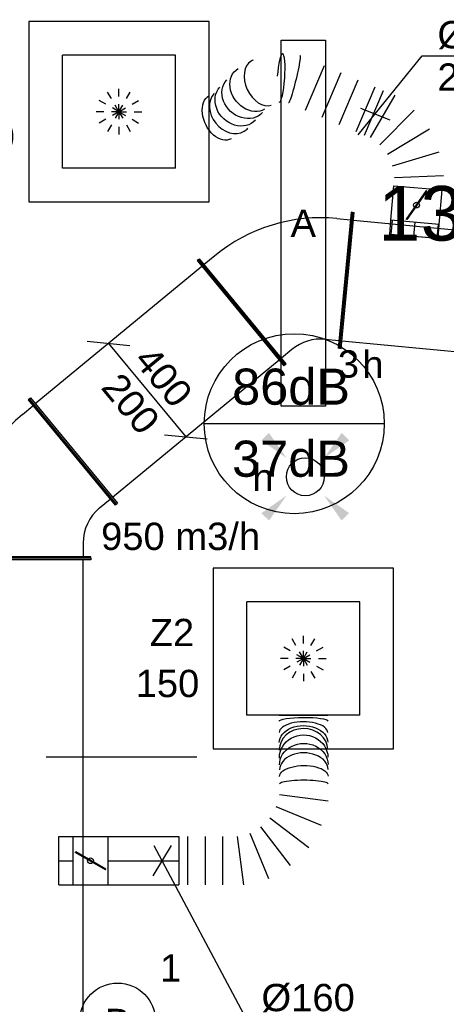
# Model space of a CAD drawing. Extents: x -257677 to 221252, y -185516 to 120782.
# Tile 99 of 171: x -48793 to -47387, y -46648 to -43401. Entities that reach past the tile are written whole.
import ezdxf
from ezdxf.enums import TextEntityAlignment as Align
from ezdxf.lldxf.tags import DXFTag

# ---------------------------------------------------------------- set-up
doc = ezdxf.new("R2010")
doc.units = 0
doc.header["$LTSCALE"] = 50
doc.linetypes.add('AUSGEZOGEN', pattern=[0])
doc.linetypes.add('STREEPJES', pattern=[0.1, 0.05, -0.05])
doc.layers.get('0').update_dxf_attribs({"linetype": 'CONTINUOUS'})
for name, color, linetype in [('57LB', 4, 'CONTINUOUS'), ('brandmelddecibels', 3, 'CONTINUOUS'), ('brandmeldserienummers', 1, 'CONTINUOUS'), ('EL6311--', 3, 'CONTINUOUS'), ('WL570---_TOEVOER', 3, 'CONTINUOUS'), ('WL570---_TOEVOER_HL', 8, 'CONTINUOUS'), ('WL570---_TOEVOER_RST', 2, 'CONTINUOUS'), ('WL570---_TOEVOER_RST_HL', 1, 'CONTINUOUS'), ('WM570---_TOEVOER', 1, 'CONTINUOUS'), ('WM570---_TOEVOER_PR', 1, 'CONTINUOUS'), ('WM570---_TOEVOER_RST_PR', 1, 'CONTINUOUS')]:
    doc.layers.add(name, color=color, linetype=linetype)
doc.styles.add('BURO-018', font='ARIAL.TTF', dxfattribs={"height": 63})
tags = doc.linetypes.add('CENTER2', pattern=[28.575, 19.05, -3.175, 3.175, -3.175]).pattern_tags.tags
tags[10:11] = [DXFTag(74, 4), DXFTag(75, 0), DXFTag(340, '0'), DXFTag(46, 1.0), DXFTag(50, 0.0), DXFTag(44, 0.0), DXFTag(45, 0.0)]
tags[8:9] = [DXFTag(74, 4), DXFTag(75, 0), DXFTag(340, '0'), DXFTag(46, 1.0), DXFTag(50, 0.0), DXFTag(44, 0.0), DXFTag(45, 0.0)]
tags[6:7] = [DXFTag(74, 4), DXFTag(75, 0), DXFTag(340, '0'), DXFTag(46, 1.0), DXFTag(50, 0.0), DXFTag(44, 0.0), DXFTag(45, 0.0)]
tags[4:5] = [DXFTag(74, 4), DXFTag(75, 0), DXFTag(340, '0'), DXFTag(46, 1.0), DXFTag(50, 0.0), DXFTag(44, 0.0), DXFTag(45, 0.0)]

# ---------------------------------------------------------------- blocks, each defined once
blk = doc.blocks.new('1115B3')
at = {"color": 0, "linetype": 'Continuous'}
blk.add_circle((0, 3.5), 2.5, dxfattribs=at)
at = {"color": 0, "linetype": 'Continuous', "style": 'BURO-018'}
for tag, p in [('E_GKAST', (0, 11.5)), ('E_GROEP', (0, 8.5)), ('E_SGROEP', (4.5, 8.5)), ('E_ARMCODE', (0, 3.5)), ('E_SLET', (4.5, 2.5))]:
    blk.add_attdef(tag, text='', height=1.8, dxfattribs=at).set_placement(p, align=Align.MIDDLE)
blk = doc.blocks.new('E001611207146')
at = {"color": 0}
for p, q in [((-12.07, -1.46), (-12.07, 1.46)), ((-12.07, 1.46), (12.07, 1.46)), ((12.07, 1.46), (12.07, -1.46)), ((12.07, -1.46), (-12.07, -1.46))]:
    blk.add_line(p, q, dxfattribs=at)
at = {"color": 0, "linetype": 'Continuous', "style": 'BURO-018'}
for tag, p in [('E_GKAST', (0, 8)), ('E_GROEP', (0, 5)), ('E_SGROEP', (4.5, 5)), ('E_ARMCODE', (0, 0)), ('E_SLET', (4.5, -3))]:
    blk.add_attdef(tag, text='', height=1.8, dxfattribs=at).set_placement(p, align=Align.MIDDLE)
blk = doc.blocks.new('E00411')
at = {"color": 0, "linetype": 'Continuous'}
blk.add_circle((0, 0), 1.25, dxfattribs=at)
for points in [[(-2.892, 2.396), (-2.396, 2.892), (-1.237, 1.237)], [(2.396, 2.892), (2.892, 2.396), (1.237, 1.237)], [(-2.396, -2.892), (-2.892, -2.396), (-1.237, -1.237)], [(2.892, -2.396), (2.396, -2.892), (1.237, -1.237)]]:
    blk.add_solid(points, dxfattribs=at)
at = {"color": 0, "linetype": 'Continuous', "style": 'BURO-018'}
for tag, p in [('E_SLET1', (0, 4.642)), ('E_GROEP', (0, 0)), ('E_GKAST', (0, 0))]:
    blk.add_attdef(tag, text='', height=1.8, dxfattribs=at).set_placement(p, align=Align.MIDDLE)
at = {"color": 0, "linetype": 'Continuous', "style": 'BURO-018', "flags": 1}
for tag in ['E_MATCODE', 'E_SGROEP']:
    blk.add_attdef(tag, text='', height=1.8, dxfattribs=at).set_placement((0, 0), align=Align.MIDDLE)
blk = doc.blocks.new('*U814')
at = {"color": 0, "ltscale": 10}
for p, q in [((297.5, 297.5, -2732.5), (-297.5, 297.5, -2732.5)), ((-297.5, 297.5, -2732.5), (-297.5, -297.5, -2732.5)), ((297.5, -297.5, -2732.5), (297.5, 297.5, -2732.5)), ((186.5, 186.5, -2732.5), (-186.5, 186.5, -2732.5)), ((-186.5, -186.5, -2732.5), (-186.5, 186.5, -2732.5)), ((186.5, -186.5, -2732.5), (186.5, 186.5, -2732.5)), ((186.5, -186.5, -2732.5), (-186.5, -186.5, -2732.5)), ((-297.5, -297.5, -2732.5), (297.5, -297.5, -2732.5))]:
    blk.add_line(p, q, dxfattribs=at)
at = {"color": 8, "linetype": 'STREEPJES', "ltscale": 10}
for q in [(-40, 69.3, -2732.5), (0, 80, -2732.5), (40, 69.3, -2732.5), (-69.3, 40, -2732.5), (69.3, 40, -2732.5), (-80, 0, -2732.5), (-69.3, -40, -2732.5), (-40, -69.3, -2732.5), (0, -80, -2732.5), (40, -69.3, -2732.5), (69.3, -40, -2732.5), (80, 0, -2732.5)]:
    blk.add_line((0, 0, -2732.5), q, dxfattribs=at)
at = {"layer": 'WL570---_TOEVOER_RST_HL', "linetype": 'CENTER2'}
blk.add_circle((0, 0, -2732.5), 0.075, dxfattribs=at)
at = {"layer": 'WL570---_TOEVOER_RST', "color": 1, "style": 'BURO-018'}
for tag in ['MC', 'Q']:
    blk.add_attdef(tag, text='', height=90, dxfattribs=at).set_placement((0, 0), align=Align.MIDDLE)
at = {"layer": 'WM570---_TOEVOER_RST_PR', "color": 1, "style": 'BURO-018'}
blk.add_attdef('POSNR', text='', height=90, dxfattribs=at).set_placement((0, 0), align=Align.MIDDLE)
blk = doc.blocks.new('*U815')
at = {"color": 0, "ltscale": 10}
for p, q in [((0, 80, -2990), (47.4, 80, -2990)), ((0, -80, -2990), (0, 80, -2990)), ((0, -80, -2990), (47.4, -80, -2990))]:
    blk.add_line(p, q, dxfattribs=at)
at = {"layer": 'WL570---_TOEVOER_HL', "linetype": 'CENTER2'}
blk.add_line((0, 0, -2990), (47.4, 0, -2990), dxfattribs=at)
at = {"layer": 'WM570---_TOEVOER_PR', "color": 1, "style": 'BURO-018'}
blk.add_attdef('POSNR', text='', height=90, dxfattribs=at).set_placement((0, 0), align=Align.MIDDLE)
blk = doc.blocks.new('*U816')
at = {"color": 2, "ltscale": 10}
for p, q in [((-57.2, 80, -2990), (57.2, 80, -2990)), ((-57.2, -80, -2990), (-57.2, 80, -2990)), ((57.2, 80, -2990), (57.2, -80, -2990)), ((-50.2, 27.5, -2990), (-48.9, 29.8, -2990)), ((48.9, -29.8, -2990), (-50.2, 27.5, -2990)), ((50.2, -27.5, -2990), (-48.9, 29.8, -2990)), ((48.9, -29.8, -2990), (50.2, -27.5, -2990)), ((-57.2, -80, -2990), (57.2, -80, -2990))]:
    blk.add_line(p, q, dxfattribs=at)
blk.add_circle((0, 0, -2990), 9.54, dxfattribs=at)
at = {"layer": 'WL570---_TOEVOER', "color": 1, "style": 'BURO-018'}
blk.add_attdef('I', text='', height=90, dxfattribs=at).set_placement((0, 0), align=Align.MIDDLE)
at = {"layer": 'WM570---_TOEVOER_PR', "color": 1, "style": 'BURO-018'}
blk.add_attdef('POSNR', text='', height=90, dxfattribs=at).set_placement((0, 0), align=Align.MIDDLE)
blk = doc.blocks.new('*U817')
at = {"color": 0, "ltscale": 10}
for p, q in [((0, 80, -2990), (234.2, 80, -2990)), ((234.2, 80, -2990), (234.2, -80, -2990)), ((0, -80, -2990), (234.2, -80, -2990))]:
    blk.add_line(p, q, dxfattribs=at)
at = {"layer": 'WL570---_TOEVOER_HL', "linetype": 'CENTER2'}
blk.add_line((0, 0, -2990), (234.2, 0, -2990), dxfattribs=at)
at = {"layer": 'WM570---_TOEVOER_PR', "color": 1, "style": 'BURO-018'}
blk.add_attdef('POSNR', text='', height=90, dxfattribs=at).set_placement((0, 0), align=Align.MIDDLE)
blk = doc.blocks.new('*U818')
at = {"color": 0, "ltscale": 10}
for p, q in [((330.2, 480.5, -2990), (490.2, 480.5, -2990)), ((331.6, 218.9, -2990), (491.6, 197.9, -2990)), ((469.8, 116.5, -2990), (320.7, 178.2, -2990)), ((299.6, 141.8, -2990), (427.7, 43.5, -2990)), ((368.1, -16.1, -2990), (269.8, 112, -2990)), ((0, 80, -2990), (0, -80, -2990)), ((28.6, 80, -2990), (28.6, -80, -2990)), ((85.8, 80, -2990), (85.8, -80, -2990)), ((143, 80, -2990), (143, -80, -2990)), ((213.7, -80, -2990), (192.7, 80, -2990)), ((233.4, 90.9, -2990), (295.1, -58.2, -2990))]:
    blk.add_line(p, q, dxfattribs=at)
at = {"color": 0, "ltscale": 10, "extrusion": (0, 0, -1)}
for centre, major_axis, ratio, start_param, end_param in [((410.2, 460.6, -2990), (80, 0.1), 0.152574, 3.14145, 6.283042), ((410.4, 390, -2990), (80, 0.5), 0.694713, 3.140362, 6.281955), ((411, 339.9, -2990), (-80, -1.3), 0.936049, 0, 3.141593), ((411.3, 316.5, -2990), (-80, -0.9), 0.882366, 0.003651, 3.145244), ((411.6, 278.5, -2990), (-80, -0.2), 0.443839, 0.000506, 3.142099)]:
    blk.add_ellipse(centre, major_axis=major_axis, ratio=ratio, start_param=start_param, end_param=end_param, dxfattribs=at)
at = {"color": 0, "ltscale": 10}
for centre, major_axis, ratio, start_param, end_param in [((410.2, 422.7, -2990), (-80, -0.2), 0.443839, 3.141086, 6.282679), ((410.6, 365.5, -2990), (-80, -0.9), 0.882366, 3.145244, 6.279534), ((411.5, 300.3, -2990), (80, 0.5), 0.694713, 0.00123, 3.142823), ((411.6, 253.2, -2990), (80, 0.1), 0.152574, 0.000143, 3.141736)]:
    blk.add_ellipse(centre, major_axis=major_axis, ratio=ratio, start_param=start_param, end_param=end_param, dxfattribs=at)
at = {"layer": 'WM570---_TOEVOER_PR', "color": 1, "style": 'BURO-018'}
blk.add_attdef('POSNR', text='', height=90, dxfattribs=at).set_placement((0, 0), align=Align.MIDDLE)
blk = doc.blocks.new('*U819')
at = {"color": 2, "ltscale": 10}
for p, q in [((-57.3, 76, -2990), (-104, 76, -2990)), ((-104, -76, -2990), (-104, 76, -2990)), ((-57.3, 80, -2990), (57.2, 80, -2990)), ((-57.3, -80, -2990), (-57.3, 80, -2990)), ((57.2, 80, -2990), (57.2, -80, -2990)), ((-50.2, 27.5, -2990), (-48.9, 29.8, -2990)), ((48.9, -29.8, -2990), (-50.2, 27.5, -2990)), ((50.2, -27.5, -2990), (-48.9, 29.8, -2990)), ((48.9, -29.8, -2990), (50.2, -27.5, -2990)), ((-57.3, -76, -2990), (-104, -76, -2990)), ((-57.3, -80, -2990), (57.2, -80, -2990))]:
    blk.add_line(p, q, dxfattribs=at)
blk.add_circle((0, 0, -2990), 9.54, dxfattribs=at)
at = {"layer": 'WL570---_TOEVOER', "color": 1, "style": 'BURO-018'}
blk.add_attdef('I', text='', height=90, dxfattribs=at).set_placement((0, 0), align=Align.MIDDLE)
at = {"layer": 'WM570---_TOEVOER_PR', "color": 1, "style": 'BURO-018'}
blk.add_attdef('POSNR', text='', height=90, dxfattribs=at).set_placement((0, 0), align=Align.MIDDLE)
blk = doc.blocks.new('*U820')
at = {"color": 0, "ltscale": 10}
for p, q in [((102.6, 810.9, -2990), (262, 824.4, -2990)), ((223.8, 391.4, -2990), (375.9, 341.6, -2990)), ((205, 333.9, -2990), (357.1, 284.2, -2990)), ((186.2, 276.4, -2990), (338.3, 226.7, -2990)), ((167.4, 219, -2990), (319.5, 169.2, -2990)), ((297.5, 102.1, -2990), (151.7, 171.1, -2990)), ((158, 190.3, -2990), (310.1, 140.5, -2990)), ((130.1, 137, -2990), (254.2, 34.1, -2990)), ((195.3, -21.1, -2990), (100.6, 109.4, -2990)), ((0, 80, -2990), (0, -80, -2990)), ((46.3, -80, -2990), (26.1, 80, -2990)), ((65.2, 90, -2990), (124.5, -60, -2990))]:
    blk.add_line(p, q, dxfattribs=at)
at = {"color": 0, "ltscale": 10, "extrusion": (0, 0, -1)}
for centre, major_axis, ratio, start_param, end_param in [((177.1, 669.2, -2990), (-69.9, -39.3), 0.672808, 6.218563, 9.360156), ((226.3, 615.4, -2990), (-49.2, -63.1), 0.852478, 0, 3.141593), ((252.7, 594.9, -2990), (-49.2, -63.1), 0.852478, 0, 3.141593), ((278.5, 574.7, -2990), (58.3, 55.2), 0.804722, 3.262472, 6.404065), ((323, 437.2, -2990), (80.2, -12.2), 0.078577, 6.27012, 9.411713)]:
    blk.add_ellipse(centre, major_axis=major_axis, ratio=ratio, start_param=start_param, end_param=end_param, dxfattribs=at)
at = {"color": 0, "ltscale": 10}
for centre, major_axis, ratio, start_param, end_param in [((200.5, 635.5, -2990), (-58.3, -55.2), 0.804722, 3.262472, 6.162306), ((200.5, 635.5, -2990), (-58.3, -55.2), 0.804722, 6.162306, 6.404065), ((301.9, 541.1, -2990), (69.9, 39.3), 0.672808, 0.064622, 3.07697), ((301.9, 541.1, -2990), (69.9, 39.3), 0.672808, 6.218563, 6.347808), ((322.4, 480.8, -2990), (80, 1.1), 0.15619, 0, 1.510664), ((322.4, 480.8, -2990), (80, 1.1), 0.15619, 3.141593, 6.283185)]:
    blk.add_ellipse(centre, major_axis=major_axis, ratio=ratio, start_param=start_param, end_param=end_param, dxfattribs=at)
at = {"layer": 'WM570---_TOEVOER_PR', "color": 1, "style": 'BURO-018'}
blk.add_attdef('POSNR', text='', height=90, dxfattribs=at).set_placement((0, 0), align=Align.MIDDLE)
blk = doc.blocks.new('*U821')
at = {"layer": 'WM570---_TOEVOER', "color": 0, "ltscale": 10}
for p, q in [((30, 50), (-30, -50)), ((-26.7, 50), (278.2, -521.2)), ((278.2, -521.2), (635.8, -521.2))]:
    blk.add_line(p, q, dxfattribs=at)
at = {"layer": 'WM570---_TOEVOER', "color": 0, "style": 'BURO-018'}
for s, p in [('%%c160', (328.2, -496.2)), ('2990', (328.2, -636.2))]:
    blk.add_text(s, height=90, dxfattribs=at).set_placement(p)
blk = doc.blocks.new('*U822')
at = {"layer": 'WM570---_TOEVOER', "color": 0, "ltscale": 10}
for p, q in [((-56.1, -69.3), (155.1, 191.6)), ((155.1, 191.6), (512.7, 191.6)), ((-48.5, 19.5), (48.5, -19.5))]:
    blk.add_line(p, q, dxfattribs=at)
at = {"layer": 'WM570---_TOEVOER', "color": 0, "style": 'BURO-018'}
for s, p in [('%%c160', (205.1, 216.6)), ('2990', (205.1, 76.6))]:
    blk.add_text(s, height=90, dxfattribs=at).set_placement(p)
blk = doc.blocks.new('*U1685')
at = {"color": 0, "ltscale": 10}
for p, q in [((0, 225, -2950), (5, 225, -2950)), ((0, -225, -2950), (0, 225, -2950)), ((5, -225, -2950), (5, 225, -2950)), ((5, 200, -2950), (712.2, 200, -2950)), ((717.2, 225, -2950), (712.2, 225, -2950)), ((712.2, -225, -2950), (712.2, 225, -2950)), ((717.2, -225, -2950), (717.2, 225, -2950)), ((0, -225, -2950), (5, -225, -2950)), ((5, -200, -2950), (712.2, -200, -2950)), ((717.2, -225, -2950), (712.2, -225, -2950))]:
    blk.add_line(p, q, dxfattribs=at)
at = {"layer": 'WM570---_TOEVOER_PR', "color": 1, "style": 'BURO-018'}
blk.add_attdef('POSNR', text='', height=90, dxfattribs=at).set_placement((0, 0), align=Align.MIDDLE)
blk = doc.blocks.new('*U1686')
at = {"color": 0, "ltscale": 10}
for p, q in [((-21.2, 297, -2950), (-24.8, 293.4, -2950)), ((-24.8, 293.4, -2950), (293.4, -24.8, -2950)), ((-21.2, 297, -2950), (297, -21.2, -2950)), ((-38.9, 243.9, -2950), (-7.1, 275.8, -2950)), ((-195, 225, -2950), (-190, 225, -2950)), ((-195, -225, -2950), (-195, 225, -2950)), ((-190, -225, -2950), (-190, 225, -2950)), ((-145, 200, -2950), (-190, 200, -2950)), ((243.9, -38.9, -2950), (275.8, -7.1, -2950)), ((297, -21.2, -2950), (293.4, -24.8, -2950)), ((-195, -225, -2950), (-190, -225, -2950)), ((-145, -200, -2950), (-190, -200, -2950))]:
    blk.add_line(p, q, dxfattribs=at)
for radius in [150, 550]:
    blk.add_arc((-145, 350, -2950), radius, 270, 315, dxfattribs=at)
at = {"layer": 'WM570---_TOEVOER_PR', "color": 1, "style": 'BURO-018'}
blk.add_attdef('POSNR', text='', height=90, dxfattribs=at).set_placement((0, 0), align=Align.MIDDLE)
blk = doc.blocks.new('*U1687')
at = {"color": 0, "ltscale": 10}
for p, q in [((0, 225, -2950), (5, 225, -2950)), ((0, -225, -2950), (0, 225, -2950)), ((5, -225, -2950), (5, 225, -2950)), ((5, 200, -2950), (716.8, 200, -2950)), ((721.8, 225, -2950), (716.8, 225, -2950)), ((716.8, -225, -2950), (716.8, 225, -2950)), ((721.8, -225, -2950), (721.8, 225, -2950)), ((0, -225, -2950), (5, -225, -2950)), ((5, -200, -2950), (716.8, -200, -2950)), ((721.8, -225, -2950), (716.8, -225, -2950))]:
    blk.add_line(p, q, dxfattribs=at)
at = {"layer": 'WM570---_TOEVOER_PR', "color": 1, "style": 'BURO-018'}
blk.add_attdef('POSNR', text='', height=90, dxfattribs=at).set_placement((0, 0), align=Align.MIDDLE)
blk = doc.blocks.new('*U1688')
at = {"color": 0, "ltscale": 10}
for p, q in [((0, 225, -2950), (5, 225, -2950)), ((0, -225, -2950), (0, 225, -2950)), ((5, -225, -2950), (5, 225, -2950)), ((5, 200, -2950), (2815.5, 200, -2950)), ((2820.5, 225, -2950), (2815.5, 225, -2950)), ((2815.5, -225, -2950), (2815.5, 225, -2950)), ((2820.5, -225, -2950), (2820.5, 225, -2950)), ((0, -225, -2950), (5, -225, -2950)), ((5, -200, -2950), (2815.5, -200, -2950)), ((2820.5, -225, -2950), (2815.5, -225, -2950))]:
    blk.add_line(p, q, dxfattribs=at)
at = {"layer": 'WM570---_TOEVOER_PR', "color": 1, "style": 'BURO-018'}
blk.add_attdef('POSNR', text='', height=90, dxfattribs=at).set_placement((0, 0), align=Align.MIDDLE)
blk = doc.blocks.new('*U1689')
at = {"color": 0, "ltscale": 10}
for p, q in [((-36.8, 309.1, -2950), (-40, 305.2, -2950)), ((-40, 305.2, -2950), (307.2, 19, -2950)), ((-36.8, 309.1, -2950), (310.4, 22.8, -2950)), ((-49.3, 254.6, -2950), (-20.7, 289.3, -2950)), ((-215.1, 225, -2950), (-210.1, 225, -2950)), ((-215.1, -225, -2950), (-215.1, 225, -2950)), ((-210.1, -225, -2950), (-210.1, 225, -2950)), ((-165.1, 200, -2950), (-210.1, 200, -2950)), ((259.3, 0.2, -2950), (287.9, 34.9, -2950)), ((310.4, 22.8, -2950), (307.2, 19, -2950)), ((-215.1, -225, -2950), (-210.1, -225, -2950)), ((-165.1, -200, -2950), (-210.1, -200, -2950))]:
    blk.add_line(p, q, dxfattribs=at)
for radius in [150, 550]:
    blk.add_arc((-165.1, 350, -2950), radius, 270, 320.5, dxfattribs=at)
at = {"layer": 'WM570---_TOEVOER_PR', "color": 1, "style": 'BURO-018'}
blk.add_attdef('POSNR', text='', height=90, dxfattribs=at).set_placement((0, 0), align=Align.MIDDLE)
blk = doc.blocks.new('*U1690')
at = {"layer": 'WM570---_TOEVOER', "color": 0, "ltscale": 10}
for p, q in [((-197.7, 161), (-56.9, 147.5)), ((-127.3, 154.3), (127.3, -154.3)), ((56.9, -147.5), (197.7, -161))]:
    blk.add_line(p, q, dxfattribs=at)
at = {"layer": 'WM570---_TOEVOER', "color": 0, "style": 'BURO-018'}
for s, p in [('400', (-47.5, 96.8)), ('200', (-155.5, 7.7)), ('200', (-155.5, 7.7))]:
    blk.add_text(s, height=90, rotation=309.5267, dxfattribs=at).set_placement(p)

msp = doc.modelspace()

# ---------------------------------------------------------------- linework, layer by layer
at = {"layer": '57LB', "color": 1, "linetype": 'Continuous'}
msp.add_line((-48706.15547, -45831.99758), (-48208.9272, -45831.99758), dxfattribs=at)
at = {"layer": 'brandmelddecibels'}
msp.add_line((-47591.56416, -44733.05984), (-48184.96924, -44733.05984), dxfattribs=at)
msp.add_circle((-47888.2667, -44733.05984), 296.70254, dxfattribs=at)

# ---------------------------------------------------------------- block references
at = {"layer": 'EL6311--'}
ref = msp.add_blockref('E001611207146', (-47858.39308, -44072.00001), dxfattribs=dict(at, xscale=50, yscale=50, zscale=50, rotation=270))
ref.add_attrib('E_ARMCODE', 'A', dxfattribs={"layer": '0', "color": 1, "linetype": 'Continuous', "height": 90, "style": 'BURO-018'}).set_placement((-47858.39308, -44072.00001), align=Align.MIDDLE)
ref.add_attrib('E_SLET', 'h', dxfattribs={"layer": '0', "color": 1, "linetype": 'Continuous', "height": 90, "style": 'BURO-018'}).set_placement((-47628.91478, -44535.3772), align=Align.MIDDLE)
ref.add_attrib('E_GROEP', '3', dxfattribs={"layer": '0', "color": 1, "linetype": 'Continuous', "height": 90, "style": 'BURO-018'}).set_placement((-47709.58693, -44535.91493), align=Align.MIDDLE)
ref = msp.add_blockref('E00411', (-47851.73705, -44908.10199), dxfattribs=dict(at, xscale=50, yscale=50, zscale=50))
ref.add_attrib('E_SLET1', 'h', dxfattribs={"layer": '0', "color": 1, "linetype": 'Continuous', "height": 90, "style": 'BURO-018'}).set_placement((-47991.1746, -44908.08517), align=Align.MIDDLE)
at = {"layer": 'EL6311--', "linetype": 'AUSGEZOGEN'}
ref = msp.add_blockref('1115B3', (-48470.3523, -46877.80716), dxfattribs=dict(at, xscale=50, yscale=50, zscale=50))
ref.add_attrib('E_ARMCODE', 'B', dxfattribs={"layer": '0', "color": 1, "linetype": 'Continuous', "height": 90, "style": 'BURO-018'}).set_placement((-48470.3523, -46707.80716), align=Align.MIDDLE)
ref.add_attrib('E_SLET', 'b', dxfattribs={"layer": '0', "color": 1, "linetype": 'Continuous', "height": 90, "style": 'BURO-018'}).set_placement((-48295.3523, -46877.80716), align=Align.MIDDLE)
ref.add_attrib('E_GROEP', '1', dxfattribs={"layer": '0', "color": 1, "linetype": 'Continuous', "height": 90, "style": 'BURO-018'}).set_placement((-48295.3523, -46527.80716), align=Align.MIDDLE)
at = {"layer": 'WL570---_TOEVOER'}
for name, p, rotation in [('*U820', (-47480.29974, -43954.84453, 2990), 85.15253165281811), ('*U819', (-47485.13756, -44011.88976, 2990), 85.15253165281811), ('*U1686', (-47911.26012, -44241.47245, 2950), 174.5266803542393), ('*U1685', (-47717.17432, -44260.06957, 2950), 354.5266803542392), ('*U815', (-47493.96167, -44115.93951, 2990), 85.1525316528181), ('*U1687', (-48061.64966, -44365.56168, 2950), 219.5266803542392), ('*U1689', (-48784.29819, -44961.83255, 2950), 219.5266803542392), ('*U1688', (-48783.22529, -47997.35823, 2950), 90.01976085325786)]:
    msp.add_blockref(name, p, dxfattribs=dict(at, rotation=rotation))
for name, p in [('*U818', (-48268.19488, -46174.41683, 2990)), ('*U815', (-48664.1148, -46174.41683, 2990)), ('*U816', (-48559.69155, -46174.41683, 2990)), ('*U817', (-48502.44155, -46174.41683, 2990))]:
    msp.add_blockref(name, p, dxfattribs=at)
at = {"layer": 'WL570---_TOEVOER_RST'}
ref = msp.add_blockref('*U814', (-48466.09746, -43704.08791, 2732.5), dxfattribs=at)
ref.add_attrib('Q', '150', dxfattribs={"color": 1, "height": 90, "style": 'BURO-018'}).set_placement((-48914.06401, -43786.37787), align=Align.MIDDLE)
ref.add_attrib('MC', 'Z2', dxfattribs={"color": 1, "height": 90, "style": 'BURO-018'}).set_placement((-48899.55121, -43617.68892), align=Align.MIDDLE)
ref = msp.add_blockref('*U814', (-47858.03252, -45507.44131, 2732.5), dxfattribs=at)
ref.add_attrib('Q', '150', dxfattribs={"color": 1, "height": 90, "style": 'BURO-018'}).set_placement((-48305.99906, -45589.73127), align=Align.MIDDLE)
ref.add_attrib('MC', 'Z2', dxfattribs={"color": 1, "height": 90, "style": 'BURO-018'}).set_placement((-48291.48626, -45421.04232), align=Align.MIDDLE)
at = {"layer": 'WM570---_TOEVOER'}
for name, p in [('*U822', (-47621.12298, -43711.29737, 2990)), ('*U1690', (-48372.79476, -44622.29334, 2950)), ('*U821', (-48324.39899, -46174.41683, 2990))]:
    msp.add_blockref(name, p, dxfattribs=at)

# ---------------------------------------------------------------- texts
at = {"layer": 'brandmelddecibels', "color": 2, "style": 'BURO-018'}
for s, p in [('86dB', (-47898.67302, -44670.35979)), ('37dB', (-47898.67302, -44907.98987))]:
    msp.add_text(s, height=119.07, dxfattribs=at).set_placement(p, align=Align.CENTER)
at = {"layer": 'brandmeldserienummers', "color": 1, "style": 'BURO-018'}
msp.add_text('133-10-44-10', height=180, dxfattribs=at).set_placement((-47611.79, -44129.08162))
at = {"layer": 'WM570---_TOEVOER', "style": 'BURO-018'}
msp.add_text('950 m3/h', height=90, dxfattribs=at).set_placement((-48524.90296, -45149.48137, -2700))

doc.saveas('drawing.dxf')
